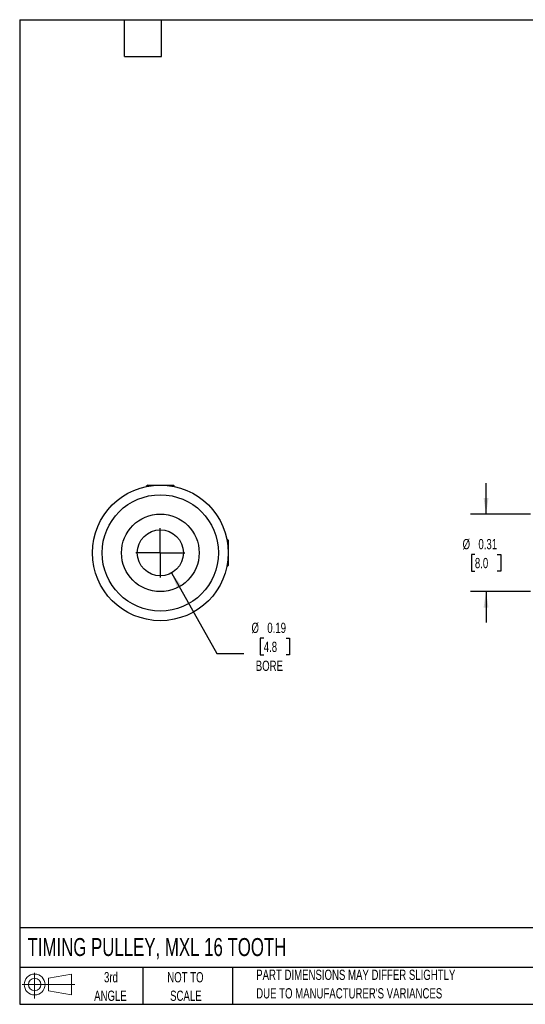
# Model space of a CAD drawing. Header units: inches. Extents: x 0.12 to 5.38, y 0.12 to 4.12.
# Tile 1 of 4: x 0.12 to 2.18, y 0.12 to 4.12. Entities that reach past the tile are written whole.
import ezdxf

# ---------------------------------------------------------------- set-up
doc = ezdxf.new("R2010")
doc.units = ezdxf.units.IN
doc.header["$LTSCALE"] = 0.5
doc.header["$MEASUREMENT"] = 0
doc.linetypes.add('CENTERX2', pattern=[0.8, 0.5, -0.1, 0.1, -0.1])
doc.layers.add('CENTER', color=40, linetype='CENTERX2')
doc.layers.add('SLD-DEFPOINTS', color=7, linetype='Continuous')
doc.layers.add('DIMENSIONS', color=140, linetype='Continuous', lineweight=25)
doc.layers.add('TEXT', color=140, linetype='Continuous', lineweight=25)
doc.styles.add('SLDTEXTSTYLE0', font='TXT', dxfattribs={"width": 0.7})
doc.dimstyles.new('SLDDIMSTYLE0', dxfattribs={"dimtxt": 0.04248, "dimasz": 0.065, "dimexe": 0, "dimexo": 0.0625, "dimgap": 0.01062, "dimtad": 0, "dimtih": 1, "dimtoh": 1, "dimrnd": 1e-09, "dimdsep": 46, "dimtxsty": 'SLDTEXTSTYLE0', "dimsah": 1, "dimcen": 0, "dimadec": 0, "dimazin": 2, "dimtfac": 1, "dimtofl": 0, "dimtmove": 0, "dimatfit": 3, "dimfxl": 0, "dimfrac": 2, "dimtolj": 1, "dimtzin": 12, "dimarcsym": 0})
doc.dimstyles.new('SLDDIMSTYLE1', dxfattribs={"dimtxt": 0.04248, "dimasz": 0.065, "dimexe": 0, "dimexo": 0.0625, "dimgap": 0.01062, "dimtad": 0, "dimtih": 1, "dimtoh": 1, "dimrnd": 1e-09, "dimdsep": 46, "dimtxsty": 'SLDTEXTSTYLE0', "dimsah": 1, "dimcen": 0.09, "dimadec": 0, "dimazin": 2, "dimtfac": 1, "dimtmove": 0, "dimatfit": 0, "dimfxl": 0, "dimfrac": 2, "dimtolj": 1, "dimtzin": 12, "dimarcsym": 0})

# ---------------------------------------------------------------- blocks, each defined once
blk = doc.blocks.new('Block11')
at = {"color": 7, "linetype": 'Continuous', "lineweight": 18}
for p, q in [((0.051, 0.1045), (0.051, 0)), ((0.1079, 0.082), (0.2003, 0.0991)), ((0.1079, 0.0314), (0.1079, 0.082)), ((0.2003, 0.0991), (0.2003, 0.0144)), ((0, 0.0567), (0.2141, 0.0567)), ((0.1079, 0.0314), (0.2003, 0.0144))]:
    blk.add_line(p, q, dxfattribs=at)
for radius in [0.0423, 0.0253]:
    blk.add_circle((0.051, 0.0567), radius, dxfattribs=at)
blk = doc.blocks.new('Block12')
at = {"layer": 'SLD-DEFPOINTS'}
blk.add_blockref('Block11', (0, 0), dxfattribs=at)
blk = doc.blocks.new('_D')
at = {"layer": 'DIMENSIONS'}
for p, q in [((0.7417, 1.8773), (0.9252, 1.5502)), ((1.1156, 1.6119), (1.1013, 1.6119)), ((1.1013, 1.6119), (1.1013, 1.5444)), ((1.2065, 1.6119), (1.2207, 1.6119)), ((1.2207, 1.6119), (1.2207, 1.5444)), ((0.9252, 1.5502), (1.0346, 1.5502)), ((1.1013, 1.5444), (1.1156, 1.5444)), ((1.2207, 1.5444), (1.2065, 1.5444))]:
    blk.add_line(p, q, dxfattribs=at)
blk.add_solid([(0.7417, 1.8773), (0.7647, 1.8157), (0.7822, 1.8255)], dxfattribs=at)
at = {"layer": 'DIMENSIONS', "char_height": 0.04167, "attachment_point": 1, "style": 'SLDTEXTSTYLE0'}
for s, insert in [('%%c', (1.0658, 1.6752)), ('0.19', (1.13, 1.6752)), ('4.8', (1.1156, 1.5981)), ('BORE', (1.0832, 1.5211))]:
    blk.add_mtext(s, dxfattribs=dict(at, insert=insert))
blk = doc.blocks.new('SW_CENTERMARKSYMBOL_0')
at = {"layer": 'CENTER', "color": 0}
for q in [(0, 0.1), (-0.1, 0), (0, -0.1), (0.1, 0)]:
    blk.add_line((0, 0), q, dxfattribs=at)
blk = doc.blocks.new('_D_1')
at = {"layer": 'DIMENSIONS'}
for p, q in [((2.018, 2.1165), (2.018, 2.2415)), ((2.1989, 2.1165), (1.9555, 2.1165)), ((1.9726, 1.9522), (1.9583, 1.9522)), ((1.9583, 1.9522), (1.9583, 1.8847)), ((2.0635, 1.9522), (2.0777, 1.9522)), ((2.0777, 1.9522), (2.0777, 1.8847)), ((1.9583, 1.8847), (1.9726, 1.8847)), ((2.0777, 1.8847), (2.0635, 1.8847)), ((2.1989, 1.8015), (1.9555, 1.8015)), ((2.018, 1.8015), (2.018, 1.6765))]:
    blk.add_line(p, q, dxfattribs=at)
for points in [[(2.018, 2.1165), (2.028, 2.1815), (2.008, 2.1815)], [(2.018, 1.8015), (2.008, 1.7365), (2.028, 1.7365)]]:
    blk.add_solid(points, dxfattribs=at)
at = {"layer": 'DIMENSIONS', "char_height": 0.04167, "attachment_point": 1, "style": 'SLDTEXTSTYLE0'}
for s, insert in [('%%c', (1.9228, 2.0154)), ('0.31', (1.987, 2.0154)), ('8.0', (1.9726, 1.9384))]:
    blk.add_mtext(s, dxfattribs=dict(at, insert=insert))

msp = doc.modelspace()

# ---------------------------------------------------------------- linework, layer by layer
for p, q in [((0.6446, 2.2346), (0.6386, 2.2286)), ((0.6446, 2.2346), (0.6485, 2.2346)), ((0.6485, 2.2346), (0.747, 2.2346)), ((0.753, 2.2286), (0.747, 2.2346)), ((0.9714, 2.0102), (0.9654, 2.0162)), ((0.9714, 2.0102), (0.9714, 2.0063)), ((0.9714, 2.0063), (0.9714, 1.9078)), ((0.9654, 1.9018), (0.9714, 1.9078))]:
    msp.add_line(p, q)
for radius in [0.2756, 0.2362, 0.1575, 0.0937]:
    msp.add_circle((0.6958, 1.959), radius)
at = {"layer": 'TEXT'}
for p, q in [((0.125, 4.125), (5.375, 4.125)), ((0.125, 4.125), (0.125, 0.125)), ((0.55, 3.975), (0.55, 4.125)), ((0.7, 3.975), (0.7, 4.125)), ((0.55, 3.975), (0.7, 3.975)), ((5.375, 0.4356), (0.125, 0.4356)), ((5.375, 0.275), (0.125, 0.275)), ((0.625, 0.275), (0.625, 0.125)), ((0.9884, 0.275), (0.9884, 0.125)), ((0.125, 0.125), (5.375, 0.125))]:
    msp.add_line(p, q, dxfattribs=at)

# ---------------------------------------------------------------- block references
at = {"layer": 'CENTER'}
msp.add_blockref('SW_CENTERMARKSYMBOL_0', (0.6958, 1.959), dxfattribs=at)
at = {"layer": 'SLD-DEFPOINTS'}
msp.add_blockref('Block12', (0.1346, 0.1487), dxfattribs=at)

# ---------------------------------------------------------------- texts
at = {"layer": 'TEXT', "style": 'SLDTEXTSTYLE0'}
for s, insert, char_height, attachment_point in [('TIMING PULLEY, MXL 16 TOOTH', (0.1568, 0.3941), 0.072917, 1), ('3rd', (0.4953, 0.2558), 0.04167, 2), ('NOT TO', (0.7976, 0.2558), 0.04167, 2), ('PART DIMENSIONS MAY DIFFER SLIGHTLY', (1.085, 0.2658), 0.041667, 1), ('ANGLE', (0.4934, 0.1806), 0.04167, 2), ('SCALE', (0.7994, 0.1806), 0.04167, 2), ("DUE TO MANUFACTURER'S VARIANCES", (1.085, 0.1905), 0.041667, 1)]:
    msp.add_mtext(s, dxfattribs=dict(at, insert=insert, char_height=char_height, attachment_point=attachment_point))

# ---------------------------------------------------------------- dimensions: what is measured, and where the dimension line sits
at = {"layer": 'DIMENSIONS'}
dim = msp.add_linear_dim(base=(2.01801, 2.11646), p1=(2.22387, 1.8015), p2=(2.22387, 2.11646), angle=90, text='%%c<>', dimstyle='SLDDIMSTYLE1', dxfattribs=at)
dim.commit()
dim.dimension.update_dxf_attribs({"geometry": '_D_1', "text_midpoint": (2.01801, 1.95222), "dimtype": 160})
dim = msp.add_diameter_dim_2p(p1=(0.6499, 2.0407), p2=(0.7417, 1.8773), text='<>\\PBORE', dimstyle='SLDDIMSTYLE0', dxfattribs=at)
dim.commit()
dim.dimension.update_dxf_attribs({"geometry": '_D', "text_midpoint": (1.161, 1.5722), "dimtype": 163})

doc.saveas('drawing.dxf')
